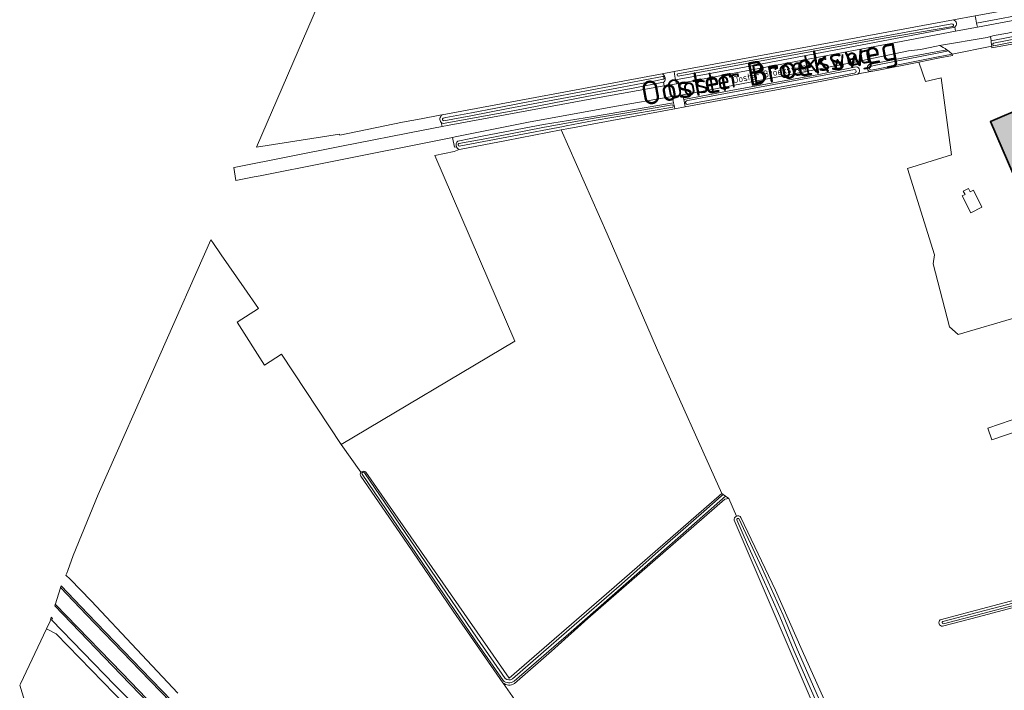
# Model space of a CAD drawing. Header units: metres. Extents: x 200031 to 204075, y 460125 to 464703.
# Tile 11 of 178: x 200070 to 200327, y 462674 to 462849. Entities that reach past the tile are written whole.
import ezdxf
from ezdxf.enums import TextEntityAlignment as Align

# ---------------------------------------------------------------- set-up
doc = ezdxf.new("R2010")
doc.units = ezdxf.units.M
doc.header["$LTSCALE"] = 2
for name, color, linetype, lineweight in [('B-WE-GR-BOUWLAND-GV', 253, 'Continuous', 13), ('B-WE-GR-GRAS-GV', 253, 'Continuous', 13), ('B-WE-OG-BEBOUWING-GV', 253, 'Continuous', 35), ('B-WE-OG-BEBOUWING_LUIFEL-GV', 253, 'Continuous', 18), ('B-WE-OG-TERREIN_CULTUURSCHEIDING-GV', 253, 'Continuous', 18), ('B-WE-OG-TERREIN_ERF-GV', 253, 'Continuous', 18), ('B-WE-OG-TOPOGRAFIE-T18', 250, 'Continuous', 18), ('B-WE-OG-TOPOGRAFIE-T25_2000', 250, 'Continuous', 18), ('B-WE-OG-TOPOGRAFIE-T25_2500', 250, 'Continuous', 18), ('B-WE-OG-WATER-GV', 253, 'Continuous', 18), ('B-WE-OG-WATER_SLOOT-GV', 253, 'Continuous', 18), ('B-WE-VH-ONVERHARD-GV', 253, 'Continuous', 18), ('B-WE-VH-VERHARDING_ASFALT-GV', 253, 'Continuous', 18), ('B-WE-VH-VERHARDING_BETON-A', 254, 'Continuous', 25), ('B-WE-VH-VERHARDING_HALFVERHARDING-GV', 253, 'Continuous', 18), ('B-WE-VH-VERHARDING_OPEN-GV', 253, 'Continuous', 18)]:
    doc.layers.add(name, color=color, linetype=linetype, lineweight=lineweight)
doc.styles.add('NLCS-ISO-M1000-T18', font='NLCS-ISO.ttf', dxfattribs={"height": 1.8})
doc.styles.add('NLCS-ISO-M2000-T25', font='NLCS-ISO.ttf', dxfattribs={"height": 5})
doc.styles.add('NLCS-ISO-M2500-T25', font='NLCS-ISO.ttf', dxfattribs={"height": 6.25})

msp = doc.modelspace()

# ---------------------------------------------------------------- hatches: boundary and pattern name
at = {"layer": 'B-WE-VH-VERHARDING_BETON-A'}
h = msp.add_hatch(color=256, dxfattribs=at)
h.dxf.hatch_style = 1
h.paths.add_polyline_path([(200342.136, 462823.541), (200334.817, 462820.39), (200332.115, 462826.667), (200323.142, 462822.804), (200330.619, 462805.439), (200346.91, 462812.453), (200349.656, 462813.639), (200344.856, 462824.753)])

# ---------------------------------------------------------------- linework, layer by layer
at = {"layer": 'B-WE-GR-BOUWLAND-GV', "flags": 128}
msp.add_lwpolyline([(200152.323, 462613.676), (200079.166, 462688.95), (200076.635, 462690.215), (200069.856, 462675.824), (200069.66, 462675.493), (200075.94, 462654.935)], dxfattribs=at)
at = {"layer": 'B-WE-GR-GRAS-GV', "flags": 128}
for points in [[(200166.905, 462871.988), (200155.822, 462872.365), (200131.501, 462816.101), (200153.148, 462819.54), (200153.219, 462819.29), (200169.645, 462822.623), (200174.512, 462823.532), (200179.412, 462824.448), (200179.98, 462824.554), (200237.394, 462835.283), (200240.53, 462835.869), (200313.54, 462849.38), (200319.183, 462850.425), (200334.012, 462853.169), (200358.217, 462857.649), (200369.238, 462859.894), (200385.458, 462863.021), (200396.886, 462865.023), (200400.53, 462865.479), (200401.29, 462865.62)], [(200330.123, 462771.661), (200314.768, 462767.127), (200312.425, 462769.177), (200308.188, 462785.635), (200308.584, 462787.956), (200301.459, 462810.558), (200312.984, 462814.135), (200310.309, 462834.262), (200306.178, 462833.28), (200304.49, 462838.347), (200293.506, 462836.166)], [(200293.506, 462836.166), (200291.904, 462835.866), (200289.519, 462835.418), (200288.435, 462835.206), (200272.459, 462832.075), (200243.48, 462826.642), (200240.763, 462826.133), (200240.214, 462826.03), (200213.044, 462821.021), (200211.021, 462820.648), (200223.086, 462793.477), (200236.235, 462763.014), (200253.036, 462725.564), (200253.388, 462725.308), (200254, 462724.864), (200254.814, 462724.273), (200256.817, 462719.667)], [(200236.235, 462763.014), (200223.086, 462793.477), (200211.021, 462820.648), (200196.812, 462817.829), (200184.932, 462815.618), (200184.435, 462815.526), (200183.08, 462814.96), (200178.08, 462813.929), (200198.992, 462765.403), (200153.58, 462738.367), (200158.775, 462731.144)], [(200126.427, 462770.391), (200132.042, 462773.918), (200128.285, 462779.332), (200122.303, 462787.953), (200120.085, 462791.182), (200119.602, 462791.886), (200106.269, 462761.775), (200090.122, 462725.308), (200083.64, 462709.43), (200082.21, 462705.474), (200081.946, 462704.741), (200081.743, 462704.275), (200082.837, 462703.164), (200088.368, 462697.547), (200100.264, 462684.805), (200110.955, 462673.441)], [(200158.775, 462731.144), (200153.58, 462738.367), (200138.054, 462762.02), (200133.607, 462759.107), (200126.427, 462770.391)], [(200160.023, 462731.134), (200197.483, 462677.32), (200198.771, 462678.439), (200222.863, 462699.383), (200253.036, 462725.564), (200236.235, 462763.014)], [(200338.553, 462744.753), (200323.528, 462739.644), (200322.492, 462742.692), (200337.698, 462747.862)], [(200283.721, 462547.04), (200281.069, 462551.726), (200280.725, 462552.596), (200279.968, 462553.923), (200271.69, 462566.358), (200256.283, 462588.56), (200239.505, 462612.656), (200218.416, 462643.577), (200200.18, 462669.914), (200195.933, 462676.047), (200195.861, 462676.151), (200182.864, 462694.82), (200170.876, 462712.545), (200158.775, 462730.093)], [(200254.814, 462724.273), (200253.817, 462724.094), (200217.994, 462692.945), (200208.501, 462684.394), (200198.856, 462675.946)], [(200256.817, 462719.667), (200254.814, 462724.273)], [(200317.884, 462566.289), (200321.662, 462568.722), (200318.042, 462577.033), (200309.225, 462597.094), (200298.905, 462620.547), (200287.826, 462644.829), (200256.24, 462718.599)], [(200257.999, 462719.349), (200267.02, 462700.327), (200274.032, 462684.584), (200302.384, 462621.305), (200311.442, 462599.646), (200322.599, 462574.049), (200325.275, 462568.243)], [(200319.55, 462695.07), (200331.029, 462698.162), (200334.996, 462699.091), (200339.71, 462700.194), (200350.136, 462702.966), (200350.408, 462702.07), (200350.682, 462701.166), (200335.552, 462697.404), (200331.461, 462696.446), (200320.003, 462693.36), (200310.676, 462690.931)], [(200310.064, 462692.6), (200319.55, 462695.07)], [(200136.756, 462632.118), (200135.956, 462632.841), (200128.748, 462640.444), (200117.372, 462651.969), (200105.152, 462664.828), (200094.526, 462675.532), (200077.971, 462692.587), (200078.255, 462692.92), (200077.909, 462693.28), (200077.596, 462692.271), (200076.635, 462690.215), (200079.166, 462688.95), (200152.323, 462613.676), (200225.877, 462537.74), (200234.611, 462529.266), (200233.154, 462532.095), (200218.832, 462547.043), (200191.164, 462575.882), (200163.074, 462605.183), (200144.392, 462624.518), (200143.832, 462625.003)], [(200195.861, 462676.151), (200195.933, 462676.047), (200200.18, 462669.914)]]:
    msp.add_lwpolyline(points, dxfattribs=at)
at = {"layer": 'B-WE-GR-GRAS-GV'}
for points in [[(200158.775, 462730.093, -0.3672696), (200158.775, 462731.144)], [(200158.775, 462731.144, -0.4677526), (200160.023, 462731.134)], [(200256.24, 462718.599, -0.3457576), (200256.817, 462719.667)], [(200256.817, 462719.667, -0.3495385), (200257.999, 462719.349)], [(200310.676, 462690.931, -0.7434077), (200310.064, 462692.6)], [(200198.856, 462675.946, -0.3536927), (200195.861, 462676.151)]]:
    msp.add_lwpolyline(points, format="xyb", dxfattribs=at)
at = {"layer": 'B-WE-OG-BEBOUWING-GV', "flags": 128}
msp.add_lwpolyline([(200342.136, 462823.541), (200334.817, 462820.39), (200332.115, 462826.667), (200323.142, 462822.804), (200330.619, 462805.439), (200346.91, 462812.453), (200349.656, 462813.639), (200344.856, 462824.753)], close=True, dxfattribs=at)
at = {"layer": 'B-WE-OG-BEBOUWING_LUIFEL-GV', "flags": 128}
msp.add_lwpolyline([(200317.435, 462805.334), (200316.055, 462804.632), (200316.514, 462803.73), (200315.776, 462803.355), (200318.021, 462798.941), (200320.948, 462800.43), (200318.7, 462804.85), (200317.89, 462804.438)], close=True, dxfattribs=at)
at = {"layer": 'B-WE-OG-TERREIN_CULTUURSCHEIDING-GV', "flags": 128}
for points in [[(200396.521, 462862.794), (200396.457, 462863.125), (200387.032, 462861.537), (200361.859, 462856.711), (200335.288, 462851.462), (200319.555, 462848.55), (200319.767, 462847.514), (200361.818, 462855.488), (200396.687, 462861.856)], [(200323.326, 462843.864), (200337.1, 462846.562), (200346.071, 462848.234), (200344.883, 462849.385), (200330.042, 462846.518), (200327.707, 462845.913), (200324.092, 462845.318), (200323.188, 462845.03)], [(200314.001, 462846.419), (200313.835, 462847.492), (200289.224, 462842.766), (200258.936, 462836.991), (200240.953, 462833.731), (200241.154, 462832.682), (200245.623, 462833.47), (200270.506, 462838.162)]]:
    msp.add_lwpolyline(points, close=True, dxfattribs=at)
for points in [[(200309.836, 462842.676), (200309.071, 462842.549), (200304.863, 462841.664), (200301.775, 462841.294), (200287.639, 462838.322), (200247.701, 462830.664), (200242.825, 462829.822), (200243.096, 462828.554), (200255.389, 462830.912), (200277.901, 462834.998), (200288.114, 462837.072)], [(200291.456, 462837.701), (200300.493, 462839.447), (200311.766, 462841.567)], [(200288.435, 462835.206), (200289.519, 462835.418), (200291.904, 462835.866)], [(200179.745, 462822.588), (200179.945, 462821.499), (200181.827, 462821.866), (200219.988, 462828.948), (200237.933, 462832.114), (200237.76, 462833.108), (200229.866, 462831.569), (200218.204, 462829.464), (200198.932, 462825.724), (200180.204, 462822.267)], [(200184.059, 462817.72), (200190.885, 462819.103), (200206.454, 462822.009), (200219.488, 462824.094), (200240.405, 462827.659), (200240.053, 462829.343), (200224.992, 462826.742), (200202.51, 462822.687), (200183.411, 462818.834), (200182.663, 462818.663), (200183.222, 462816.119), (200183.702, 462816.209)]]:
    msp.add_lwpolyline(points, dxfattribs=at)
at = {"layer": 'B-WE-OG-TERREIN_CULTUURSCHEIDING-GV'}
for points in [[(200311.766, 462841.567, 0.0457428), (200309.836, 462842.676)], [(200288.114, 462837.072, -0.7784966), (200288.435, 462835.206)], [(200291.904, 462835.866, -0.7243088), (200291.456, 462837.701)], [(200180.204, 462822.267, -0.1075029), (200179.745, 462822.588)], [(200183.702, 462816.209, -0.3373416), (200184.059, 462817.72)]]:
    msp.add_lwpolyline(points, format="xyb", dxfattribs=at)
at = {"layer": 'B-WE-OG-TERREIN_ERF-GV', "flags": 128}
for points in [[(200331.643, 462843.583), (200323.535, 462842.095), (200323.483, 462842.482), (200313.148, 462840.435), (200313.219, 462840.078), (200309.546, 462839.351), (200304.49, 462838.347), (200306.178, 462833.28), (200310.309, 462834.262), (200312.984, 462814.135), (200301.459, 462810.558), (200308.584, 462787.956), (200308.188, 462785.635), (200312.425, 462769.177), (200314.768, 462767.127), (200330.123, 462771.661)], [(200337.698, 462747.862), (200322.492, 462742.692), (200323.528, 462739.644), (200338.553, 462744.753)]]:
    msp.add_lwpolyline(points, dxfattribs=at)
msp.add_lwpolyline([(200334.817, 462820.39), (200342.136, 462823.541), (200344.856, 462824.753), (200349.656, 462813.639), (200346.91, 462812.453), (200330.619, 462805.439), (200323.142, 462822.804), (200332.115, 462826.667)], close=True, dxfattribs=at)
at = {"layer": 'B-WE-OG-WATER-GV', "flags": 128}
for points in [[(200312.18, 462841.263), (200309.28, 462840.689), (200293.247, 462837.505), (200291.789, 462837.232)], [(200292.008, 462836.255), (200293.437, 462836.523), (200309.475, 462839.708), (200313.148, 462840.435)]]:
    msp.add_lwpolyline(points, dxfattribs=at)
at = {"layer": 'B-WE-OG-WATER-GV'}
for points in [[(200313.148, 462840.435, 0.0258895), (200312.18, 462841.263)], [(200291.789, 462837.232, 0.7415574), (200292.008, 462836.255)]]:
    msp.add_lwpolyline(points, format="xyb", dxfattribs=at)
at = {"layer": 'B-WE-OG-WATER_SLOOT-GV', "flags": 128}
for points in [[(200396.886, 462865.023), (200385.458, 462863.021), (200369.238, 462859.894), (200358.217, 462857.649), (200334.012, 462853.169), (200319.183, 462850.425), (200319.378, 462849.534), (200319.555, 462848.55), (200335.288, 462851.462), (200361.859, 462856.711), (200387.032, 462861.537), (200396.457, 462863.125), (200397.101, 462863.234)], [(200313.54, 462849.38), (200240.53, 462835.869), (200240.674, 462835.152), (200240.87, 462834.168)], [(200240.87, 462834.168), (200240.953, 462833.731), (200258.936, 462836.991), (200289.224, 462842.766), (200313.835, 462847.492)], [(200241.511, 462835.305), (200313.114, 462848.377)], [(200313.114, 462848.377), (200241.511, 462835.305)], [(200313.315, 462847.662), (200294.908, 462844.511), (200270.834, 462840.044), (200241.609, 462834.66)], [(200241.609, 462834.66), (200270.834, 462840.044), (200294.908, 462844.511), (200313.315, 462847.662)], [(200346.071, 462848.234), (200337.1, 462846.562), (200323.326, 462843.864)], [(200323.326, 462843.864), (200323.372, 462843.479), (200323.483, 462842.482), (200323.535, 462842.095), (200331.643, 462843.583), (200346.534, 462846.544)], [(200323.938, 462843.307), (200334.239, 462845.274), (200346.04, 462847.643)], [(200346.04, 462847.643), (200334.239, 462845.274), (200323.938, 462843.307)], [(200346.081, 462846.876), (200343.335, 462846.412), (200324.066, 462842.597)], [(200324.066, 462842.597), (200343.335, 462846.412), (200346.081, 462846.876)], [(200311.766, 462841.567), (200300.493, 462839.447), (200291.456, 462837.701)], [(200291.789, 462837.232), (200293.247, 462837.505), (200309.28, 462840.689), (200312.18, 462841.263)], [(200291.904, 462835.866), (200293.506, 462836.166), (200304.49, 462838.347), (200309.546, 462839.351), (200313.219, 462840.078), (200313.148, 462840.435)], [(200313.148, 462840.435), (200309.475, 462839.708), (200293.437, 462836.523), (200292.008, 462836.255)], [(200288.114, 462837.072), (200277.901, 462834.998), (200255.389, 462830.912), (200243.096, 462828.554), (200243.186, 462828.134), (200243.378, 462827.152), (200243.48, 462826.642)], [(200243.772, 462828.233), (200244.106, 462828.29), (200287.619, 462836.45)], [(200287.619, 462836.45), (200244.106, 462828.29), (200243.772, 462828.233)], [(200237.394, 462835.283), (200179.98, 462824.554)], [(200180.204, 462822.267), (200198.932, 462825.724), (200218.204, 462829.464), (200229.866, 462831.569), (200237.76, 462833.108)], [(200180.28, 462823.705), (200180.983, 462823.866), (200187.663, 462825.114), (200194.005, 462826.335), (200200.588, 462827.654), (200237.511, 462834.56)], [(200237.602, 462833.853), (200236.142, 462833.572), (200226.957, 462831.808), (200216.408, 462829.746), (200207.462, 462828.09), (200197.196, 462826.221), (200187.441, 462824.3), (200180.461, 462822.98)], [(200180.461, 462822.98), (200187.441, 462824.3), (200197.196, 462826.221), (200207.462, 462828.09), (200216.408, 462829.746), (200226.957, 462831.808), (200236.142, 462833.572), (200237.602, 462833.853)], [(200237.511, 462834.56), (200200.588, 462827.654)], [(200237.76, 462833.108), (200237.941, 462833.143)], [(200243.48, 462826.642), (200272.459, 462832.075), (200288.435, 462835.206)], [(200287.696, 462835.446), (200244.282, 462827.306), (200243.968, 462827.253)], [(200243.968, 462827.253), (200244.282, 462827.306), (200287.696, 462835.446)], [(200200.588, 462827.654), (200194.005, 462826.335), (200187.663, 462825.114), (200180.983, 462823.866), (200180.28, 462823.705)], [(200240.763, 462826.133), (200240.654, 462826.688), (200240.405, 462827.659), (200219.488, 462824.094), (200206.454, 462822.009), (200190.885, 462819.103), (200184.059, 462817.72)], [(200184.36, 462817.093), (200190.656, 462818.221), (200206.295, 462821.21), (200219.196, 462823.59), (200228.178, 462825.06), (200240.017, 462827.194)], [(200240.017, 462827.194), (200228.178, 462825.06), (200219.196, 462823.59), (200206.295, 462821.21), (200190.656, 462818.221), (200184.36, 462817.093)], [(200184.435, 462815.526), (200184.932, 462815.618), (200196.812, 462817.829), (200211.021, 462820.648), (200213.044, 462821.021), (200240.214, 462826.03), (200240.763, 462826.133)], [(200240.177, 462826.607), (200219.652, 462823.107), (200212.384, 462821.692), (200211.672, 462821.553), (200198.729, 462819.035), (200184.461, 462816.352)], [(200184.461, 462816.352), (200198.729, 462819.035), (200211.672, 462821.553), (200212.384, 462821.692), (200219.652, 462823.107), (200240.177, 462826.607)], [(200195.881, 462676.715), (200188.515, 462687.331), (200176.395, 462705.135), (200159.083, 462730.612)], [(200159.083, 462730.612), (200176.395, 462705.135), (200188.515, 462687.331), (200195.881, 462676.715)], [(200159.692, 462731.026), (200177.003, 462705.549), (200189.122, 462687.748), (200196.43, 462677.215)], [(200189.122, 462687.748), (200177.003, 462705.549), (200159.692, 462731.026)], [(200198.326, 462677.121), (200213.159, 462690.017), (200226.803, 462701.935), (200238.849, 462712.589), (200248.307, 462720.864), (200252.875, 462724.859), (200253.388, 462725.308), (200253.036, 462725.564), (200222.863, 462699.383), (200198.771, 462678.439), (200197.483, 462677.32), (200160.023, 462731.134)], [(200158.775, 462730.093), (200170.876, 462712.545), (200182.864, 462694.82), (200195.861, 462676.151)], [(200198.774, 462676.535), (200213.642, 462689.462), (200227.289, 462701.382), (200239.335, 462712.036), (200248.792, 462720.31), (200254, 462724.864), (200253.388, 462725.308), (200252.875, 462724.859), (200248.307, 462720.864), (200238.849, 462712.589), (200226.803, 462701.935), (200213.159, 462690.017), (200198.326, 462677.121)], [(200198.856, 462675.946), (200208.501, 462684.394), (200217.994, 462692.945), (200253.817, 462724.094), (200254.814, 462724.273), (200254, 462724.864), (200248.792, 462720.31), (200239.335, 462712.036), (200227.289, 462701.382), (200213.642, 462689.462), (200198.774, 462676.535)], [(200256.24, 462718.599), (200287.826, 462644.829)], [(200323.347, 462567.49), (200322.559, 462569.556), (200316.767, 462582.35), (200308.105, 462601.605), (200300.511, 462619.074), (200290.142, 462642.253), (200285.046, 462654.32), (200271.858, 462684.557), (200268.196, 462693.438), (200266.133, 462697.989), (200259.747, 462712.285), (200256.924, 462718.686)], [(200256.924, 462718.686), (200259.747, 462712.285), (200266.133, 462697.989), (200268.196, 462693.438), (200271.858, 462684.557), (200285.046, 462654.32), (200290.142, 462642.253), (200300.511, 462619.074), (200308.105, 462601.605), (200316.767, 462582.35), (200322.559, 462569.556), (200323.347, 462567.49)], [(200257.48, 462719.031), (200263.514, 462705.97), (200269.031, 462693.799), (200272.695, 462684.912), (200285.882, 462654.679), (200290.977, 462642.615), (200301.343, 462619.441), (200308.936, 462601.972), (200317.596, 462582.724), (200323.399, 462569.906), (200324.19, 462567.833)], [(200324.19, 462567.833), (200323.399, 462569.906), (200317.596, 462582.724), (200308.936, 462601.972), (200301.343, 462619.441), (200290.977, 462642.615), (200285.882, 462654.679), (200272.695, 462684.912), (200269.031, 462693.799), (200263.514, 462705.97), (200257.48, 462719.031)], [(200325.275, 462568.243), (200322.599, 462574.049), (200311.442, 462599.646), (200302.384, 462621.305), (200274.032, 462684.584), (200267.02, 462700.327), (200257.999, 462719.349)], [(200310.676, 462690.931), (200320.003, 462693.36), (200331.461, 462696.446), (200335.552, 462697.404), (200350.682, 462701.166), (200350.408, 462702.07), (200350.136, 462702.966), (200339.71, 462700.194), (200334.996, 462699.091), (200331.029, 462698.162), (200319.55, 462695.07), (200310.064, 462692.6)], [(200310.736, 462692.119), (200334.648, 462698.385), (200349.507, 462702.192)], [(200349.507, 462702.192), (200334.648, 462698.385), (200310.736, 462692.119)], [(200349.647, 462701.645), (200334.79, 462697.838), (200310.879, 462691.573)], [(200310.879, 462691.573), (200334.79, 462697.838), (200349.647, 462701.645)], [(200196.43, 462677.215), (200189.122, 462687.748)]]:
    msp.add_lwpolyline(points, dxfattribs=at)
at = {"layer": 'B-WE-OG-WATER_SLOOT-GV'}
for points in [[(200313.835, 462847.492, 0.6258113), (200313.54, 462849.38)], [(200313.114, 462848.377, -0.7458796), (200313.315, 462847.662)], [(200313.315, 462847.662, 0.7458796), (200313.114, 462848.377)], [(200324.066, 462842.597, -0.5993178), (200323.938, 462843.307)], [(200323.938, 462843.307, 0.5993178), (200324.066, 462842.597)], [(200312.18, 462841.263, 0.0108866), (200311.766, 462841.567)], [(200287.619, 462836.45, -0.8950546), (200287.696, 462835.446)], [(200287.696, 462835.446, 0.8950546), (200287.619, 462836.45)], [(200288.435, 462835.206, 0.7784966), (200288.114, 462837.072)], [(200291.456, 462837.701, 0.7243088), (200291.904, 462835.866)], [(200292.008, 462836.255, -0.7415574), (200291.789, 462837.232)], [(200237.941, 462833.143, 0.495007), (200237.394, 462835.283)], [(200237.511, 462834.56, -1.1207576), (200237.602, 462833.853)], [(200237.602, 462833.853, 1.1207576), (200237.511, 462834.56)], [(200241.609, 462834.66, -0.7446673), (200241.511, 462835.305)], [(200241.511, 462835.305, 0.7446673), (200241.609, 462834.66)], [(200243.968, 462827.253, -0.7040816), (200243.772, 462828.233)], [(200243.772, 462828.233, 0.7040816), (200243.968, 462827.253)], [(200240.017, 462827.194, -0.7021772), (200240.177, 462826.607)], [(200240.177, 462826.607, 0.7021772), (200240.017, 462827.194)], [(200179.98, 462824.554, 0.4595533), (200179.745, 462822.588)], [(200180.461, 462822.98, -0.7857897), (200180.28, 462823.705)], [(200180.28, 462823.705, 0.7857897), (200180.461, 462822.98)], [(200179.745, 462822.588, 0.1075029), (200180.204, 462822.267)], [(200184.059, 462817.72, 0.3373416), (200183.702, 462816.209)], [(200183.702, 462816.209, 0.2034867), (200184.435, 462815.526)], [(200184.461, 462816.352, -0.6978021), (200184.36, 462817.093)], [(200184.36, 462817.093, 0.6978021), (200184.461, 462816.352)], [(200158.775, 462731.144, 0.3672696), (200158.775, 462730.093)], [(200160.023, 462731.134, 0.4677526), (200158.775, 462731.144)], [(200159.083, 462730.612, -0.9687374), (200159.692, 462731.026)], [(200159.692, 462731.026, 0.9687374), (200159.083, 462730.612)], [(200256.817, 462719.667, 0.3457576), (200256.24, 462718.599)], [(200257.999, 462719.349, 0.3495385), (200256.817, 462719.667)], [(200256.924, 462718.686, -0.6667931), (200257.48, 462719.031)], [(200257.48, 462719.031, 0.6667931), (200256.924, 462718.686)], [(200310.064, 462692.6, 0.7434077), (200310.676, 462690.931)], [(200310.879, 462691.573, -0.9626699), (200310.736, 462692.119)], [(200310.736, 462692.119, 0.9626699), (200310.879, 462691.573)], [(200195.861, 462676.151, 0.3536927), (200198.856, 462675.946)], [(200198.774, 462676.535, -0.3429241), (200195.881, 462676.715)], [(200195.881, 462676.715, 0.3429241), (200198.774, 462676.535)], [(200196.43, 462677.215, 0.3226731), (200198.326, 462677.121)], [(200198.326, 462677.121, -0.3226731), (200196.43, 462677.215)]]:
    msp.add_lwpolyline(points, format="xyb", dxfattribs=at)
at = {"layer": 'B-WE-VH-ONVERHARD-GV', "flags": 128}
for points in [[(200313.835, 462847.492), (200314.001, 462846.419), (200318.298, 462847.235), (200319.767, 462847.514), (200319.555, 462848.55), (200319.378, 462849.534), (200319.183, 462850.425), (200313.54, 462849.38)], [(200237.941, 462833.143), (200237.76, 462833.108), (200237.933, 462832.114), (200241.154, 462832.682), (200240.953, 462833.731), (200240.87, 462834.168), (200240.674, 462835.152), (200240.53, 462835.869), (200237.394, 462835.283)]]:
    msp.add_lwpolyline(points, dxfattribs=at)
at = {"layer": 'B-WE-VH-ONVERHARD-GV'}
for points in [[(200313.54, 462849.38, -0.6258113), (200313.835, 462847.492)], [(200237.394, 462835.283, -0.495007), (200237.941, 462833.143)]]:
    msp.add_lwpolyline(points, format="xyb", dxfattribs=at)
at = {"layer": 'B-WE-VH-VERHARDING_ASFALT-GV', "flags": 128}
for points in [[(200361.818, 462855.488), (200319.767, 462847.514), (200318.298, 462847.235), (200314.001, 462846.419), (200270.506, 462838.162), (200245.623, 462833.47), (200241.154, 462832.682), (200237.933, 462832.114), (200219.988, 462828.948), (200181.827, 462821.866), (200179.945, 462821.499), (200175.05, 462820.545), (200153.735, 462816.392), (200126.094, 462810.89), (200125.539, 462810.78), (200126.134, 462807.417), (200130.91, 462808.35), (200132.414, 462808.643), (200149.92, 462812.062), (200182.663, 462818.663), (200183.411, 462818.834), (200202.51, 462822.687), (200224.992, 462826.742), (200240.053, 462829.343), (200242.825, 462829.822), (200247.701, 462830.664), (200287.639, 462838.322), (200301.775, 462841.294), (200304.863, 462841.664), (200309.071, 462842.549), (200309.836, 462842.676), (200322.282, 462844.741), (200323.188, 462845.03), (200324.092, 462845.318), (200327.707, 462845.913)], [(200114.331, 462665.698), (200101.143, 462679.349), (200087.133, 462693.883), (200080.34, 462701.055), (200080.28, 462700.918), (200078.907, 462696.494), (200078.96, 462696.663), (200096.39, 462678.614), (200111.393, 462663.014)]]:
    msp.add_lwpolyline(points, dxfattribs=at)
at = {"layer": 'B-WE-VH-VERHARDING_HALFVERHARDING-GV', "flags": 128}
for points in [[(200323.326, 462843.864), (200323.188, 462845.03), (200322.282, 462844.741), (200309.836, 462842.676)], [(200313.148, 462840.435), (200323.483, 462842.482), (200323.372, 462843.479), (200323.326, 462843.864)], [(200114.711, 462665.921), (200101.44, 462679.629), (200087.454, 462694.17), (200080.513, 462701.453), (200080.457, 462701.324), (200080.34, 462701.055), (200087.133, 462693.883), (200101.143, 462679.349), (200114.331, 462665.698)], [(200111.393, 462663.014), (200096.39, 462678.614), (200078.96, 462696.663), (200078.907, 462696.494), (200078.82, 462696.215), (200096.058, 462678.325), (200111.089, 462662.684)]]:
    msp.add_lwpolyline(points, dxfattribs=at)
at = {"layer": 'B-WE-VH-VERHARDING_HALFVERHARDING-GV'}
for points in [[(200309.836, 462842.676, -0.0457428), (200311.766, 462841.567)], [(200311.766, 462841.567, -0.0108866), (200312.18, 462841.263)], [(200312.18, 462841.263, -0.0258895), (200313.148, 462840.435)]]:
    msp.add_lwpolyline(points, format="xyb", dxfattribs=at)
at = {"layer": 'B-WE-VH-VERHARDING_OPEN-GV', "flags": 128}
msp.add_lwpolyline([(200240.654, 462826.688), (200240.763, 462826.133), (200243.48, 462826.642), (200243.378, 462827.152), (200243.186, 462828.134), (200243.096, 462828.554), (200242.825, 462829.822), (200240.053, 462829.343), (200240.405, 462827.659)], close=True, dxfattribs=at)

# ---------------------------------------------------------------- texts
at = {"layer": 'B-WE-OG-TOPOGRAFIE-T18', "style": 'NLCS-ISO-M1000-T18'}
msp.add_text('Ooster Broeksweg', height=1.8, rotation=10.4, dxfattribs=at).set_placement((200265.506, 462835.171), align=Align.MIDDLE)
at = {"layer": 'B-WE-OG-TOPOGRAFIE-T25_2000', "style": 'NLCS-ISO-M2000-T25'}
msp.add_text('Ooster Broeksweg', height=5, rotation=10.4, dxfattribs=at).set_placement((200265.506, 462835.171), align=Align.MIDDLE)
at = {"layer": 'B-WE-OG-TOPOGRAFIE-T25_2500', "style": 'NLCS-ISO-M2500-T25'}
msp.add_text('Ooster Broeksweg', height=6.25, rotation=10.4, dxfattribs=at).set_placement((200265.506, 462835.171), align=Align.MIDDLE)

doc.saveas('drawing.dxf')
